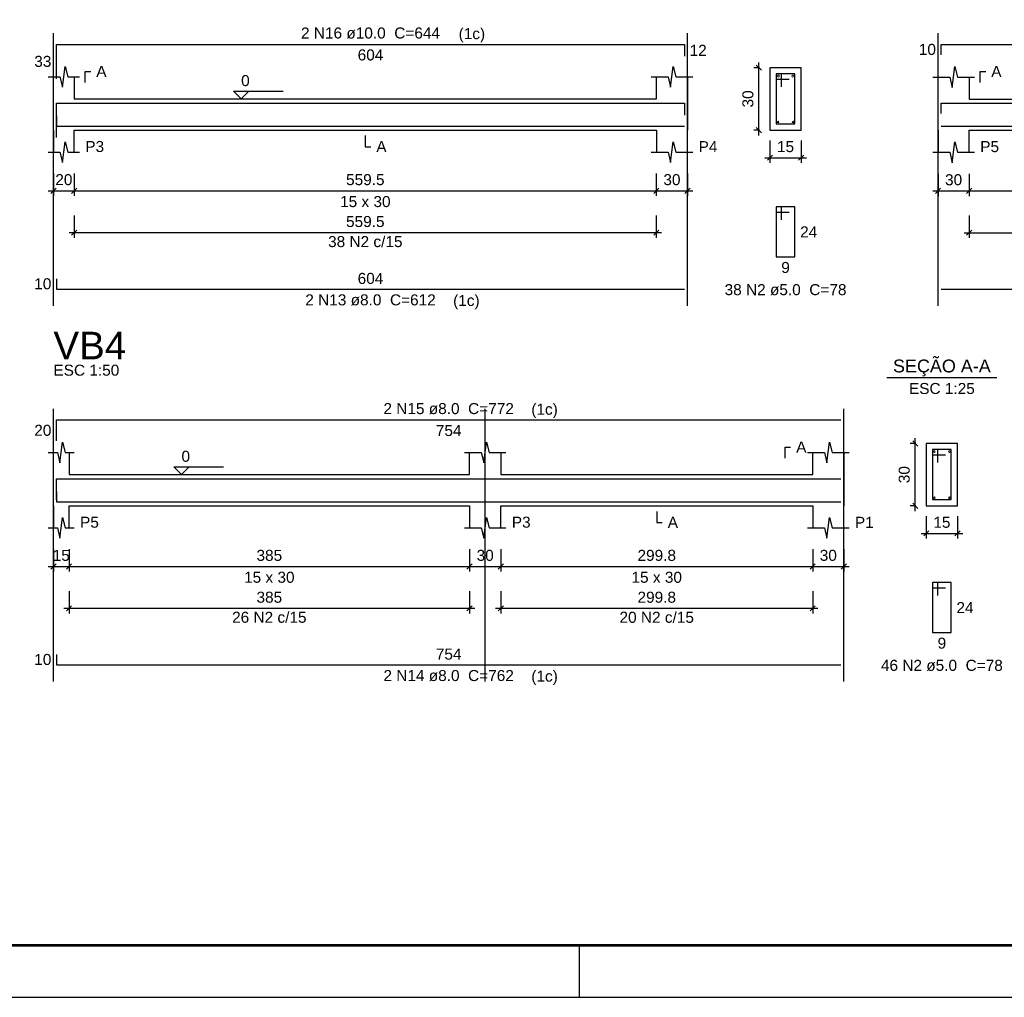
# Model space of a CAD drawing. Extents: x 1874 to 2462, y -2142 to -2023.
# Tile 21 of 74: x 2052 to 2071, y -2142 to -2123. Entities that reach past the tile are written whole.
import ezdxf

# ---------------------------------------------------------------- set-up
doc = ezdxf.new("R2010")
doc.units = 0
doc.header["$LTSCALE"] = 0.1
doc.header["$MEASUREMENT"] = 0
doc.header["$PDMODE"] = 3
doc.header["$PDSIZE"] = 0.1
doc.layers.get('0').update_dxf_attribs({"linetype": 'CONTINUOUS', "lineweight": 25})
doc.layers.get('DEFPOINTS').update_dxf_attribs({"linetype": 'CONTINUOUS', "lineweight": 25})
for name, color, linetype, lineweight in [('Descrição da armadura', 7, 'CONTINUOUS', 5), ('DT-Barras na forma', 20, 'CONTINUOUS', 30), ('DT-Barras no corte', 20, 'CONTINUOUS', 5), ('DT-Barras rebatidas', 20, 'CONTINUOUS', 30), ('DT-Cotas', 1, 'CONTINUOUS', 9), ('DT-Forma', 130, 'CONTINUOUS', 30), ('DT-Pontilhado', 3, 'CONTINUOUS', 25), ('DT-Textos', 7, 'CONTINUOUS', 25), ('DT-Título', 7, 'CONTINUOUS', 25), ('Textos armaduras', 7, 'CONTINUOUS', 5)]:
    doc.layers.add(name, color=color, linetype=linetype, lineweight=lineweight)
doc.layers.add('XX-CARIMBO', color=9, linetype='CONTINUOUS')
doc.layers.add('XX-FOLHA', color=253, linetype='CONTINUOUS')
doc.styles.add('ARIAL', font='arial.ttf')
doc.dimstyles.new('UM_25.000000', dxfattribs={"dimtxt": 0.18, "dimasz": 0.1, "dimexe": 0.1, "dimexo": 0.2, "dimgap": 0, "dimtad": 1, "dimtih": 1, "dimtoh": 1, "dimdec": 0, "dimlfac": 25, "dimzin": 0, "dimdsep": 46, "dimtxsty": 'Standard', "dimblk": 'CLOSED', "dimblk1": 'CLOSED', "dimblk2": 'CLOSED', "dimcen": 0.09, "dimdle": 0.1, "dimadec": 0, "dimazin": 2, "dimtfac": 1, "dimtdec": 4, "dimtofl": 0, "dimtmove": 0, "dimatfit": 3, "dimldrblk": 'CLOSED', "dimfxl": 1, "dimtolj": 1, "dimarcsym": 0})
doc.dimstyles.new('UM_50.000000', dxfattribs={"dimtxt": 0.18, "dimasz": 0.1, "dimexe": 0.1, "dimexo": 0.2, "dimgap": 0, "dimtad": 1, "dimtih": 1, "dimtoh": 1, "dimdec": 1, "dimlfac": 50, "dimzin": 0, "dimdsep": 46, "dimtxsty": 'Standard', "dimblk": 'CLOSED', "dimblk1": 'CLOSED', "dimblk2": 'CLOSED', "dimcen": 0.09, "dimdle": 0.1, "dimadec": 1, "dimazin": 2, "dimtfac": 1, "dimtdec": 4, "dimtofl": 0, "dimtmove": 0, "dimatfit": 3, "dimldrblk": 'CLOSED', "dimfxl": 1, "dimtolj": 1, "dimarcsym": 0})

# ---------------------------------------------------------------- blocks, each defined once
blk = doc.blocks.new('_OBLIQUE')
at = {"color": 0, "linetype": 'ByBlock', "lineweight": -2}
blk.add_line((-0.5, -0.5), (0.5, 0.5), dxfattribs=at)
blk = doc.blocks.new('*D4485')
at = {"layer": 'DEFPOINTS', "color": 0, "transparency": 16777216}
for p in [(2052.558, -2126.01), (2052.958, -2126.01), (2052.958, -2126.539)]:
    blk.add_point(p, dxfattribs=at)
at = {"layer": 'DT-Cotas', "color": 0, "lineweight": -2, "transparency": 16777216}
for p, q in [((2052.558, -2126.21), (2052.558, -2126.639)), ((2052.958, -2126.21), (2052.958, -2126.639)), ((2052.458, -2126.539), (2053.058, -2126.539))]:
    blk.add_line(p, q, dxfattribs=at)
at = {"layer": 'DT-Cotas', "color": 0, "lineweight": -2, "transparency": 16777216, "xscale": 0.1, "yscale": 0.1, "zscale": 0.1, "rotation": 180}
blk.add_blockref('_OBLIQUE', (2052.558, -2126.539), dxfattribs=at)
at = {"layer": 'DT-Cotas', "color": 0, "lineweight": -2, "transparency": 16777216, "xscale": 0.1, "yscale": 0.1, "zscale": 0.1}
blk.add_blockref('_OBLIQUE', (2052.958, -2126.539), dxfattribs=at)
at = {"layer": 'DT-Cotas', "transparency": 16777216, "insert": (2052.758, -2126.327), "char_height": 0.2118, "attachment_point": 5, "rotation": 0.0057, "style": 'ARIAL'}
blk.add_mtext('\\A1;20', dxfattribs=at)
blk = doc.blocks.new('*D4486')
at = {"layer": 'DEFPOINTS', "color": 0, "transparency": 16777216}
for p in [(2052.958, -2126.01), (2064.148, -2126.01), (2064.148, -2126.539)]:
    blk.add_point(p, dxfattribs=at)
at = {"layer": 'DT-Cotas', "color": 0, "lineweight": -2, "transparency": 16777216}
for p, q in [((2052.958, -2126.21), (2052.958, -2126.639)), ((2064.148, -2126.21), (2064.148, -2126.639)), ((2052.858, -2126.539), (2064.248, -2126.539))]:
    blk.add_line(p, q, dxfattribs=at)
at = {"layer": 'DT-Cotas', "color": 0, "lineweight": -2, "transparency": 16777216, "xscale": 0.1, "yscale": 0.1, "zscale": 0.1, "rotation": 180}
blk.add_blockref('_OBLIQUE', (2052.958, -2126.539), dxfattribs=at)
at = {"layer": 'DT-Cotas', "color": 0, "lineweight": -2, "transparency": 16777216, "xscale": 0.1, "yscale": 0.1, "zscale": 0.1}
blk.add_blockref('_OBLIQUE', (2064.148, -2126.539), dxfattribs=at)
at = {"layer": 'DT-Cotas', "transparency": 16777216, "insert": (2058.553, -2126.327), "char_height": 0.2118, "attachment_point": 5, "style": 'ARIAL'}
blk.add_mtext('\\A1;559.5', dxfattribs=at)
blk = doc.blocks.new('*D4487')
at = {"layer": 'DEFPOINTS', "color": 0, "transparency": 16777216}
for p in [(2064.148, -2126.01), (2064.748, -2126.01), (2064.748, -2126.539)]:
    blk.add_point(p, dxfattribs=at)
at = {"layer": 'DT-Cotas', "color": 0, "lineweight": -2, "transparency": 16777216}
for p, q in [((2064.148, -2126.21), (2064.148, -2126.639)), ((2064.748, -2126.21), (2064.748, -2126.639)), ((2064.048, -2126.539), (2064.848, -2126.539))]:
    blk.add_line(p, q, dxfattribs=at)
at = {"layer": 'DT-Cotas', "color": 0, "lineweight": -2, "transparency": 16777216, "xscale": 0.1, "yscale": 0.1, "zscale": 0.1, "rotation": 180}
blk.add_blockref('_OBLIQUE', (2064.148, -2126.539), dxfattribs=at)
at = {"layer": 'DT-Cotas', "color": 0, "lineweight": -2, "transparency": 16777216, "xscale": 0.1, "yscale": 0.1, "zscale": 0.1}
blk.add_blockref('_OBLIQUE', (2064.748, -2126.539), dxfattribs=at)
at = {"layer": 'DT-Cotas', "transparency": 16777216, "insert": (2064.448, -2126.327), "char_height": 0.2118, "attachment_point": 5, "rotation": 0.0057, "style": 'ARIAL'}
blk.add_mtext('\\A1;30', dxfattribs=at)
blk = doc.blocks.new('*D4488')
at = {"layer": 'DEFPOINTS', "color": 0, "transparency": 16777216}
for p in [(2066.12, -2124.174), (2066.332, -2124.174), (2066.332, -2125.374)]:
    blk.add_point(p, dxfattribs=at)
at = {"layer": 'DT-Cotas', "color": 0, "lineweight": -2, "transparency": 16777216}
for p, q in [((2066.132, -2124.174), (2066.02, -2124.174)), ((2066.12, -2125.474), (2066.12, -2124.074)), ((2066.132, -2125.374), (2066.02, -2125.374))]:
    blk.add_line(p, q, dxfattribs=at)
at = {"layer": 'DT-Cotas', "color": 0, "lineweight": -2, "transparency": 16777216, "xscale": 0.1, "yscale": 0.1, "zscale": 0.1}
for p, rotation in [((2066.12, -2124.174), 90), ((2066.12, -2125.374), 270)]:
    blk.add_blockref('_OBLIQUE', p, dxfattribs=dict(at, rotation=rotation))
at = {"layer": 'DT-Cotas', "transparency": 16777216, "insert": (2065.909, -2124.774), "char_height": 0.2118, "attachment_point": 5, "rotation": 90, "style": 'ARIAL'}
blk.add_mtext('\\A1;30', dxfattribs=at)
blk = doc.blocks.new('*D4489')
at = {"layer": 'DEFPOINTS', "color": 0, "transparency": 16777216}
for p in [(2066.332, -2125.374), (2066.932, -2125.374), (2066.932, -2125.904)]:
    blk.add_point(p, dxfattribs=at)
at = {"layer": 'DT-Cotas', "color": 0, "lineweight": -2, "transparency": 16777216}
for p, q in [((2066.332, -2125.574), (2066.332, -2126.004)), ((2066.932, -2125.574), (2066.932, -2126.004)), ((2066.232, -2125.904), (2067.032, -2125.904))]:
    blk.add_line(p, q, dxfattribs=at)
at = {"layer": 'DT-Cotas', "color": 0, "lineweight": -2, "transparency": 16777216, "xscale": 0.1, "yscale": 0.1, "zscale": 0.1, "rotation": 180}
blk.add_blockref('_OBLIQUE', (2066.332, -2125.904), dxfattribs=at)
at = {"layer": 'DT-Cotas', "color": 0, "lineweight": -2, "transparency": 16777216, "xscale": 0.1, "yscale": 0.1, "zscale": 0.1}
blk.add_blockref('_OBLIQUE', (2066.932, -2125.904), dxfattribs=at)
at = {"layer": 'DT-Cotas', "transparency": 16777216, "insert": (2066.632, -2125.692), "char_height": 0.2118, "attachment_point": 5, "rotation": 0.0057, "style": 'ARIAL'}
blk.add_mtext('\\A1;15', dxfattribs=at)
blk = doc.blocks.new('*D4490')
at = {"layer": 'DEFPOINTS', "color": 0, "transparency": 16777216}
for p in [(2052.958, -2126.814), (2064.148, -2126.814), (2064.148, -2127.344)]:
    blk.add_point(p, dxfattribs=at)
at = {"layer": 'DT-Cotas', "color": 0, "lineweight": -2, "transparency": 16777216}
for p, q in [((2052.958, -2127.014), (2052.958, -2127.444)), ((2064.148, -2127.014), (2064.148, -2127.444)), ((2052.858, -2127.344), (2064.248, -2127.344))]:
    blk.add_line(p, q, dxfattribs=at)
at = {"layer": 'DT-Cotas', "color": 0, "lineweight": -2, "transparency": 16777216, "xscale": 0.1, "yscale": 0.1, "zscale": 0.1, "rotation": 180}
blk.add_blockref('_OBLIQUE', (2052.958, -2127.344), dxfattribs=at)
at = {"layer": 'DT-Cotas', "color": 0, "lineweight": -2, "transparency": 16777216, "xscale": 0.1, "yscale": 0.1, "zscale": 0.1}
blk.add_blockref('_OBLIQUE', (2064.148, -2127.344), dxfattribs=at)
at = {"layer": 'DT-Cotas', "transparency": 16777216, "insert": (2058.553, -2127.132), "char_height": 0.2118, "attachment_point": 5, "style": 'ARIAL'}
blk.add_mtext('\\A1;559.5', dxfattribs=at)
blk = doc.blocks.new('*D4491')
at = {"layer": 'DEFPOINTS', "color": 0, "transparency": 16777216}
for p in [(2069.563, -2126.012), (2070.163, -2126.012), (2070.163, -2126.541)]:
    blk.add_point(p, dxfattribs=at)
at = {"layer": 'DT-Cotas', "color": 0, "lineweight": -2, "transparency": 16777216}
for p, q in [((2069.563, -2126.212), (2069.563, -2126.641)), ((2070.163, -2126.212), (2070.163, -2126.641)), ((2069.463, -2126.541), (2070.263, -2126.541))]:
    blk.add_line(p, q, dxfattribs=at)
at = {"layer": 'DT-Cotas', "color": 0, "lineweight": -2, "transparency": 16777216, "xscale": 0.1, "yscale": 0.1, "zscale": 0.1, "rotation": 180}
blk.add_blockref('_OBLIQUE', (2069.563, -2126.541), dxfattribs=at)
at = {"layer": 'DT-Cotas', "color": 0, "lineweight": -2, "transparency": 16777216, "xscale": 0.1, "yscale": 0.1, "zscale": 0.1}
blk.add_blockref('_OBLIQUE', (2070.163, -2126.541), dxfattribs=at)
at = {"layer": 'DT-Cotas', "transparency": 16777216, "insert": (2069.863, -2126.329), "char_height": 0.2118, "attachment_point": 5, "rotation": 0.0057, "style": 'ARIAL'}
blk.add_mtext('\\A1;30', dxfattribs=at)
blk = doc.blocks.new('*D4492')
at = {"layer": 'DEFPOINTS', "color": 0, "transparency": 16777216}
for p in [(2070.163, -2126.012), (2081.153, -2126.012), (2081.153, -2126.541)]:
    blk.add_point(p, dxfattribs=at)
at = {"layer": 'DT-Cotas', "color": 0, "lineweight": -2, "transparency": 16777216}
for p, q in [((2070.163, -2126.212), (2070.163, -2126.641)), ((2081.153, -2126.212), (2081.153, -2126.641)), ((2070.063, -2126.541), (2081.253, -2126.541))]:
    blk.add_line(p, q, dxfattribs=at)
at = {"layer": 'DT-Cotas', "color": 0, "lineweight": -2, "transparency": 16777216, "xscale": 0.1, "yscale": 0.1, "zscale": 0.1, "rotation": 180}
blk.add_blockref('_OBLIQUE', (2070.163, -2126.541), dxfattribs=at)
at = {"layer": 'DT-Cotas', "color": 0, "lineweight": -2, "transparency": 16777216, "xscale": 0.1, "yscale": 0.1, "zscale": 0.1}
blk.add_blockref('_OBLIQUE', (2081.153, -2126.541), dxfattribs=at)
at = {"layer": 'DT-Cotas', "transparency": 16777216, "insert": (2075.658, -2126.329), "char_height": 0.2118, "attachment_point": 5, "style": 'ARIAL'}
blk.add_mtext('\\A1;549.5', dxfattribs=at)
blk = doc.blocks.new('*D4496')
at = {"layer": 'DEFPOINTS', "color": 0, "transparency": 16777216}
for p in [(2070.163, -2126.816), (2081.153, -2126.816), (2081.153, -2127.346)]:
    blk.add_point(p, dxfattribs=at)
at = {"layer": 'DT-Cotas', "color": 0, "lineweight": -2, "transparency": 16777216}
for p, q in [((2070.163, -2127.016), (2070.163, -2127.446)), ((2081.153, -2127.016), (2081.153, -2127.446)), ((2070.063, -2127.346), (2081.253, -2127.346))]:
    blk.add_line(p, q, dxfattribs=at)
at = {"layer": 'DT-Cotas', "color": 0, "lineweight": -2, "transparency": 16777216, "xscale": 0.1, "yscale": 0.1, "zscale": 0.1, "rotation": 180}
blk.add_blockref('_OBLIQUE', (2070.163, -2127.346), dxfattribs=at)
at = {"layer": 'DT-Cotas', "color": 0, "lineweight": -2, "transparency": 16777216, "xscale": 0.1, "yscale": 0.1, "zscale": 0.1}
blk.add_blockref('_OBLIQUE', (2081.153, -2127.346), dxfattribs=at)
at = {"layer": 'DT-Cotas', "transparency": 16777216, "insert": (2075.658, -2127.134), "char_height": 0.2118, "attachment_point": 5, "style": 'ARIAL'}
blk.add_mtext('\\A1;549.5', dxfattribs=at)
blk = doc.blocks.new('*D4497')
at = {"layer": 'DEFPOINTS', "color": 0, "transparency": 16777216}
for p in [(2052.558, -2133.232), (2052.858, -2133.232), (2052.858, -2133.761)]:
    blk.add_point(p, dxfattribs=at)
at = {"layer": 'DT-Cotas', "color": 0, "lineweight": -2, "transparency": 16777216}
for p, q in [((2052.558, -2133.432), (2052.558, -2133.861)), ((2052.858, -2133.432), (2052.858, -2133.861)), ((2052.458, -2133.761), (2052.958, -2133.761))]:
    blk.add_line(p, q, dxfattribs=at)
at = {"layer": 'DT-Cotas', "color": 0, "lineweight": -2, "transparency": 16777216, "xscale": 0.1, "yscale": 0.1, "zscale": 0.1, "rotation": 180}
blk.add_blockref('_OBLIQUE', (2052.558, -2133.761), dxfattribs=at)
at = {"layer": 'DT-Cotas', "color": 0, "lineweight": -2, "transparency": 16777216, "xscale": 0.1, "yscale": 0.1, "zscale": 0.1}
blk.add_blockref('_OBLIQUE', (2052.858, -2133.761), dxfattribs=at)
at = {"layer": 'DT-Cotas', "transparency": 16777216, "insert": (2052.708, -2133.55), "char_height": 0.2118, "attachment_point": 5, "rotation": 0.0057, "style": 'ARIAL'}
blk.add_mtext('\\A1;15', dxfattribs=at)
blk = doc.blocks.new('*D4498')
at = {"layer": 'DEFPOINTS', "color": 0, "transparency": 16777216}
for p in [(2052.858, -2133.232), (2060.558, -2133.232), (2060.558, -2133.761)]:
    blk.add_point(p, dxfattribs=at)
at = {"layer": 'DT-Cotas', "color": 0, "lineweight": -2, "transparency": 16777216}
for p, q in [((2052.858, -2133.432), (2052.858, -2133.861)), ((2060.558, -2133.432), (2060.558, -2133.861)), ((2052.758, -2133.761), (2060.658, -2133.761))]:
    blk.add_line(p, q, dxfattribs=at)
at = {"layer": 'DT-Cotas', "color": 0, "lineweight": -2, "transparency": 16777216, "xscale": 0.1, "yscale": 0.1, "zscale": 0.1, "rotation": 180}
blk.add_blockref('_OBLIQUE', (2052.858, -2133.761), dxfattribs=at)
at = {"layer": 'DT-Cotas', "color": 0, "lineweight": -2, "transparency": 16777216, "xscale": 0.1, "yscale": 0.1, "zscale": 0.1}
blk.add_blockref('_OBLIQUE', (2060.558, -2133.761), dxfattribs=at)
at = {"layer": 'DT-Cotas', "transparency": 16777216, "insert": (2056.708, -2133.55), "char_height": 0.2118, "attachment_point": 5, "style": 'ARIAL'}
blk.add_mtext('\\A1;385', dxfattribs=at)
blk = doc.blocks.new('*D4499')
at = {"layer": 'DEFPOINTS', "color": 0, "transparency": 16777216}
for p in [(2060.558, -2133.232), (2061.158, -2133.232), (2061.158, -2133.761)]:
    blk.add_point(p, dxfattribs=at)
at = {"layer": 'DT-Cotas', "color": 0, "lineweight": -2, "transparency": 16777216}
for p, q in [((2060.558, -2133.432), (2060.558, -2133.861)), ((2061.158, -2133.432), (2061.158, -2133.861)), ((2060.458, -2133.761), (2061.258, -2133.761))]:
    blk.add_line(p, q, dxfattribs=at)
at = {"layer": 'DT-Cotas', "color": 0, "lineweight": -2, "transparency": 16777216, "xscale": 0.1, "yscale": 0.1, "zscale": 0.1, "rotation": 180}
blk.add_blockref('_OBLIQUE', (2060.558, -2133.761), dxfattribs=at)
at = {"layer": 'DT-Cotas', "color": 0, "lineweight": -2, "transparency": 16777216, "xscale": 0.1, "yscale": 0.1, "zscale": 0.1}
blk.add_blockref('_OBLIQUE', (2061.158, -2133.761), dxfattribs=at)
at = {"layer": 'DT-Cotas', "transparency": 16777216, "insert": (2060.858, -2133.55), "char_height": 0.2118, "attachment_point": 5, "rotation": 0.0057, "style": 'ARIAL'}
blk.add_mtext('\\A1;30', dxfattribs=at)
blk = doc.blocks.new('*D4500')
at = {"layer": 'DEFPOINTS', "color": 0, "transparency": 16777216}
for p in [(2061.158, -2133.232), (2067.154, -2133.232), (2067.154, -2133.761)]:
    blk.add_point(p, dxfattribs=at)
at = {"layer": 'DT-Cotas', "color": 0, "lineweight": -2, "transparency": 16777216}
for p, q in [((2061.158, -2133.432), (2061.158, -2133.861)), ((2067.154, -2133.432), (2067.154, -2133.861)), ((2061.058, -2133.761), (2067.254, -2133.761))]:
    blk.add_line(p, q, dxfattribs=at)
at = {"layer": 'DT-Cotas', "color": 0, "lineweight": -2, "transparency": 16777216, "xscale": 0.1, "yscale": 0.1, "zscale": 0.1, "rotation": 180}
blk.add_blockref('_OBLIQUE', (2061.158, -2133.761), dxfattribs=at)
at = {"layer": 'DT-Cotas', "color": 0, "lineweight": -2, "transparency": 16777216, "xscale": 0.1, "yscale": 0.1, "zscale": 0.1}
blk.add_blockref('_OBLIQUE', (2067.154, -2133.761), dxfattribs=at)
at = {"layer": 'DT-Cotas', "transparency": 16777216, "insert": (2064.156, -2133.55), "char_height": 0.2118, "attachment_point": 5, "style": 'ARIAL'}
blk.add_mtext('\\A1;299.8', dxfattribs=at)
blk = doc.blocks.new('*D4501')
at = {"layer": 'DEFPOINTS', "color": 0, "transparency": 16777216}
for p in [(2067.154, -2133.232), (2067.754, -2133.232), (2067.754, -2133.761)]:
    blk.add_point(p, dxfattribs=at)
at = {"layer": 'DT-Cotas', "color": 0, "lineweight": -2, "transparency": 16777216}
for p, q in [((2067.154, -2133.432), (2067.154, -2133.861)), ((2067.754, -2133.432), (2067.754, -2133.861)), ((2067.054, -2133.761), (2067.854, -2133.761))]:
    blk.add_line(p, q, dxfattribs=at)
at = {"layer": 'DT-Cotas', "color": 0, "lineweight": -2, "transparency": 16777216, "xscale": 0.1, "yscale": 0.1, "zscale": 0.1, "rotation": 180}
blk.add_blockref('_OBLIQUE', (2067.154, -2133.761), dxfattribs=at)
at = {"layer": 'DT-Cotas', "color": 0, "lineweight": -2, "transparency": 16777216, "xscale": 0.1, "yscale": 0.1, "zscale": 0.1}
blk.add_blockref('_OBLIQUE', (2067.754, -2133.761), dxfattribs=at)
at = {"layer": 'DT-Cotas', "transparency": 16777216, "insert": (2067.454, -2133.55), "char_height": 0.2118, "attachment_point": 5, "rotation": 0.0057, "style": 'ARIAL'}
blk.add_mtext('\\A1;30', dxfattribs=at)
blk = doc.blocks.new('*D4502')
at = {"layer": 'DEFPOINTS', "color": 0, "transparency": 16777216}
for p in [(2069.126, -2131.397), (2069.338, -2131.397), (2069.338, -2132.597)]:
    blk.add_point(p, dxfattribs=at)
at = {"layer": 'DT-Cotas', "color": 0, "lineweight": -2, "transparency": 16777216}
for p, q in [((2069.126, -2132.697), (2069.126, -2131.297)), ((2069.138, -2131.397), (2069.026, -2131.397)), ((2069.138, -2132.597), (2069.026, -2132.597))]:
    blk.add_line(p, q, dxfattribs=at)
at = {"layer": 'DT-Cotas', "color": 0, "lineweight": -2, "transparency": 16777216, "xscale": 0.1, "yscale": 0.1, "zscale": 0.1}
for p, rotation in [((2069.126, -2131.397), 90), ((2069.126, -2132.597), 270)]:
    blk.add_blockref('_OBLIQUE', p, dxfattribs=dict(at, rotation=rotation))
at = {"layer": 'DT-Cotas', "transparency": 16777216, "insert": (2068.914, -2131.997), "char_height": 0.2118, "attachment_point": 5, "rotation": 90, "style": 'ARIAL'}
blk.add_mtext('\\A1;30', dxfattribs=at)
blk = doc.blocks.new('*D4503')
at = {"layer": 'DEFPOINTS', "color": 0, "transparency": 16777216}
for p in [(2069.338, -2132.597), (2069.938, -2132.597), (2069.938, -2133.126)]:
    blk.add_point(p, dxfattribs=at)
at = {"layer": 'DT-Cotas', "color": 0, "lineweight": -2, "transparency": 16777216}
for p, q in [((2069.338, -2132.797), (2069.338, -2133.226)), ((2069.938, -2132.797), (2069.938, -2133.226)), ((2069.238, -2133.126), (2070.038, -2133.126))]:
    blk.add_line(p, q, dxfattribs=at)
at = {"layer": 'DT-Cotas', "color": 0, "lineweight": -2, "transparency": 16777216, "xscale": 0.1, "yscale": 0.1, "zscale": 0.1, "rotation": 180}
blk.add_blockref('_OBLIQUE', (2069.338, -2133.126), dxfattribs=at)
at = {"layer": 'DT-Cotas', "color": 0, "lineweight": -2, "transparency": 16777216, "xscale": 0.1, "yscale": 0.1, "zscale": 0.1}
blk.add_blockref('_OBLIQUE', (2069.938, -2133.126), dxfattribs=at)
at = {"layer": 'DT-Cotas', "transparency": 16777216, "insert": (2069.638, -2132.914), "char_height": 0.2118, "attachment_point": 5, "rotation": 0.0057, "style": 'ARIAL'}
blk.add_mtext('\\A1;15', dxfattribs=at)
blk = doc.blocks.new('*D4504')
at = {"layer": 'DEFPOINTS', "color": 0, "transparency": 16777216}
for p in [(2052.858, -2134.037), (2060.558, -2134.037), (2060.558, -2134.566)]:
    blk.add_point(p, dxfattribs=at)
at = {"layer": 'DT-Cotas', "color": 0, "lineweight": -2, "transparency": 16777216}
for p, q in [((2052.858, -2134.237), (2052.858, -2134.666)), ((2060.558, -2134.237), (2060.558, -2134.666)), ((2052.758, -2134.566), (2060.658, -2134.566))]:
    blk.add_line(p, q, dxfattribs=at)
at = {"layer": 'DT-Cotas', "color": 0, "lineweight": -2, "transparency": 16777216, "xscale": 0.1, "yscale": 0.1, "zscale": 0.1, "rotation": 180}
blk.add_blockref('_OBLIQUE', (2052.858, -2134.566), dxfattribs=at)
at = {"layer": 'DT-Cotas', "color": 0, "lineweight": -2, "transparency": 16777216, "xscale": 0.1, "yscale": 0.1, "zscale": 0.1}
blk.add_blockref('_OBLIQUE', (2060.558, -2134.566), dxfattribs=at)
at = {"layer": 'DT-Cotas', "transparency": 16777216, "insert": (2056.708, -2134.355), "char_height": 0.2118, "attachment_point": 5, "style": 'ARIAL'}
blk.add_mtext('\\A1;385', dxfattribs=at)
blk = doc.blocks.new('*D4453')
at = {"layer": 'DEFPOINTS', "color": 0, "transparency": 16777216}
for p in [(2061.158, -2134.037), (2067.154, -2134.037), (2067.154, -2134.566)]:
    blk.add_point(p, dxfattribs=at)
at = {"layer": 'DT-Cotas', "color": 0, "lineweight": -2, "transparency": 16777216}
for p, q in [((2061.158, -2134.237), (2061.158, -2134.666)), ((2067.154, -2134.237), (2067.154, -2134.666)), ((2061.058, -2134.566), (2067.254, -2134.566))]:
    blk.add_line(p, q, dxfattribs=at)
at = {"layer": 'DT-Cotas', "color": 0, "lineweight": -2, "transparency": 16777216, "xscale": 0.1, "yscale": 0.1, "zscale": 0.1, "rotation": 180}
blk.add_blockref('_OBLIQUE', (2061.158, -2134.566), dxfattribs=at)
at = {"layer": 'DT-Cotas', "color": 0, "lineweight": -2, "transparency": 16777216, "xscale": 0.1, "yscale": 0.1, "zscale": 0.1}
blk.add_blockref('_OBLIQUE', (2067.154, -2134.566), dxfattribs=at)
at = {"layer": 'DT-Cotas', "transparency": 16777216, "insert": (2064.156, -2134.355), "char_height": 0.2118, "attachment_point": 5, "style": 'ARIAL'}
blk.add_mtext('\\A1;299.8', dxfattribs=at)
blk = doc.blocks.new('Aprovacao A-1_SC')
at = {"layer": 'XX-CARIMBO', "ltscale": 0.5}
blk.add_line((0, 0), (840, 0), dxfattribs=at)
at = {"layer": 'XX-FOLHA', "ltscale": 0.5}
blk.add_line((210, 10), (210, 0), dxfattribs=at)
blk.add_line((210, 10), (210, 0), dxfattribs=at)
at = {"layer": 'XX-FOLHA', "ltscale": 0.5, "const_width": 0.5}
blk.add_lwpolyline([(25, 584), (25, 10), (830, 10), (830, 584), (25, 584)], dxfattribs=at)

msp = doc.modelspace()

# ---------------------------------------------------------------- linework, layer by layer
at = {"layer": 'DT-Barras na forma'}
for p, q in [((2066.5522, -2124.2943), (2066.4522, -2124.2943)), ((2066.4522, -2124.2943), (2066.4522, -2125.2543)), ((2066.8122, -2124.2943), (2066.4522, -2124.2943)), ((2066.4522, -2124.2943), (2066.4522, -2124.3943)), ((2066.5522, -2124.5443), (2066.5522, -2124.2943)), ((2066.8122, -2125.2543), (2066.8122, -2124.2943)), ((2066.4522, -2124.3943), (2066.7022, -2124.3943)), ((2066.4522, -2125.2543), (2066.8122, -2125.2543)), ((2069.5576, -2131.5166), (2069.4576, -2131.5166)), ((2069.4576, -2131.5166), (2069.4576, -2132.4766)), ((2069.8176, -2131.5166), (2069.4576, -2131.5166)), ((2069.4576, -2131.5166), (2069.4576, -2131.6166)), ((2069.5576, -2131.7666), (2069.5576, -2131.5166)), ((2069.8176, -2132.4766), (2069.8176, -2131.5166)), ((2069.4576, -2131.6166), (2069.7076, -2131.6166)), ((2069.4576, -2132.4766), (2069.8176, -2132.4766))]:
    msp.add_line(p, q, dxfattribs=at)
for points in [[(2052.6179, -2125.5147), (2052.6179, -2124.8543), (2064.6883, -2124.8543), (2064.6883, -2125.0843)], [(2069.6231, -2125.0543), (2069.6231, -2124.8543), (2081.6935, -2124.8543)], [(2052.6179, -2125.0963), (2052.6179, -2125.2963), (2064.6883, -2125.2963)], [(2069.6231, -2125.2983), (2081.6935, -2125.2983)], [(2052.6179, -2132.4793), (2052.6179, -2132.0746), (2067.6937, -2132.0746)], [(2052.6179, -2132.3186), (2052.6179, -2132.5186), (2067.6937, -2132.5186)]]:
    msp.add_lwpolyline(points, dxfattribs=at)
at = {"layer": 'DT-Barras no corte'}
for centre, radius in [((2066.4922, -2124.3343), 0.02), ((2066.7722, -2124.3343), 0.02), ((2066.4882, -2125.2183), 0.016), ((2066.7762, -2125.2183), 0.016), ((2069.4936, -2131.5526), 0.016), ((2069.7816, -2131.5526), 0.016), ((2069.4936, -2132.4406), 0.016), ((2069.7816, -2132.4406), 0.016)]:
    msp.add_circle(centre, radius, dxfattribs=at)
at = {"layer": 'DT-Barras rebatidas'}
for p, q in [((2052.6179, -2124.3851), (2052.6179, -2123.7247)), ((2052.6179, -2123.7247), (2064.6883, -2123.7247)), ((2064.6883, -2123.7247), (2064.6883, -2123.9547)), ((2069.6231, -2123.9247), (2069.6231, -2123.7247)), ((2069.6231, -2123.7247), (2081.6935, -2123.7247)), ((2066.5522, -2126.851), (2066.4522, -2126.851)), ((2066.4522, -2126.851), (2066.4522, -2127.811)), ((2066.8122, -2126.851), (2066.4522, -2126.851)), ((2066.4522, -2126.851), (2066.4522, -2126.951)), ((2066.4522, -2126.951), (2066.7022, -2126.951)), ((2066.5522, -2127.101), (2066.5522, -2126.851)), ((2066.8122, -2127.811), (2066.8122, -2126.851)), ((2066.4522, -2127.811), (2066.8122, -2127.811)), ((2052.6179, -2128.2309), (2052.6179, -2128.4309)), ((2052.6179, -2128.4309), (2064.6883, -2128.4309)), ((2069.6231, -2128.4329), (2081.6935, -2128.4329)), ((2052.6179, -2131.3497), (2052.6179, -2130.945)), ((2052.6179, -2130.945), (2067.6937, -2130.945)), ((2069.5576, -2134.0733), (2069.4576, -2134.0733)), ((2069.4576, -2134.0733), (2069.4576, -2135.0333)), ((2069.8176, -2134.0733), (2069.4576, -2134.0733)), ((2069.4576, -2134.0733), (2069.4576, -2134.1733)), ((2069.4576, -2134.1733), (2069.7076, -2134.1733)), ((2069.5576, -2134.3233), (2069.5576, -2134.0733)), ((2069.8176, -2135.0333), (2069.8176, -2134.0733)), ((2069.4576, -2135.0333), (2069.8176, -2135.0333)), ((2052.6179, -2135.4532), (2052.6179, -2135.6532)), ((2052.6179, -2135.6532), (2067.6937, -2135.6532))]:
    msp.add_line(p, q, dxfattribs=at)
at = {"layer": 'DT-Forma'}
for p, q in [((2052.7329, -2124.5507), (2052.7829, -2124.1507)), ((2052.7829, -2124.1507), (2052.8329, -2124.3507)), ((2064.4233, -2124.5507), (2064.4733, -2124.1507)), ((2064.4733, -2124.1507), (2064.5233, -2124.3507)), ((2066.9322, -2124.1743), (2066.3322, -2124.1743)), ((2066.3322, -2124.1743), (2066.3322, -2125.3743)), ((2066.9322, -2125.3743), (2066.9322, -2124.1743)), ((2069.8381, -2124.5527), (2069.8881, -2124.1527)), ((2069.8881, -2124.1527), (2069.9381, -2124.3527)), ((2052.4579, -2124.3507), (2052.6829, -2124.3507)), ((2052.5579, -2124.7743), (2052.5579, -2124.3507)), ((2052.6829, -2124.3507), (2052.7329, -2124.5507)), ((2052.8329, -2124.3507), (2053.0579, -2124.3507)), ((2052.9579, -2124.3507), (2052.9579, -2124.7743)), ((2064.0483, -2124.3507), (2064.3733, -2124.3507)), ((2064.1483, -2124.7743), (2064.1483, -2124.3507)), ((2064.3733, -2124.3507), (2064.4233, -2124.5507)), ((2064.5233, -2124.3507), (2064.8483, -2124.3507)), ((2064.7483, -2124.3507), (2064.7483, -2124.7743)), ((2069.4631, -2124.3527), (2069.7881, -2124.3527)), ((2069.5631, -2124.7763), (2069.5631, -2124.3527)), ((2069.7881, -2124.3527), (2069.8381, -2124.5527)), ((2069.9381, -2124.3527), (2070.2631, -2124.3527)), ((2070.1631, -2124.3527), (2070.1631, -2124.7763)), ((2052.9579, -2124.7743), (2064.1483, -2124.7743)), ((2070.1631, -2124.7763), (2081.1535, -2124.7763)), ((2052.5579, -2125.3743), (2052.5579, -2125.7979)), ((2052.9579, -2125.7979), (2052.9579, -2125.3743)), ((2052.9579, -2125.3743), (2064.1483, -2125.3743)), ((2064.1483, -2125.3743), (2064.1483, -2125.7979)), ((2064.7483, -2125.7979), (2064.7483, -2125.3743)), ((2066.3322, -2125.3743), (2066.9322, -2125.3743)), ((2069.5631, -2125.3763), (2069.5631, -2125.7999)), ((2070.1631, -2125.7999), (2070.1631, -2125.3763)), ((2070.1631, -2125.3763), (2081.1535, -2125.3763)), ((2052.7329, -2125.9979), (2052.7829, -2125.5979)), ((2052.7829, -2125.5979), (2052.8329, -2125.7979)), ((2064.4233, -2125.9979), (2064.4733, -2125.5979)), ((2064.4733, -2125.5979), (2064.5233, -2125.7979)), ((2069.8381, -2125.9999), (2069.8881, -2125.5999)), ((2069.8881, -2125.5999), (2069.9381, -2125.7999)), ((2052.4579, -2125.7979), (2052.6829, -2125.7979)), ((2052.6829, -2125.7979), (2052.7329, -2125.9979)), ((2052.8329, -2125.7979), (2053.0579, -2125.7979)), ((2064.0483, -2125.7979), (2064.3733, -2125.7979)), ((2064.3733, -2125.7979), (2064.4233, -2125.9979)), ((2064.5233, -2125.7979), (2064.8483, -2125.7979)), ((2069.4631, -2125.7999), (2069.7881, -2125.7999)), ((2069.7881, -2125.7999), (2069.8381, -2125.9999)), ((2069.9381, -2125.7999), (2070.2631, -2125.7999)), ((2052.6829, -2131.773), (2052.7329, -2131.373)), ((2052.7329, -2131.373), (2052.7829, -2131.573)), ((2060.8329, -2131.773), (2060.8829, -2131.373)), ((2060.8829, -2131.373), (2060.9329, -2131.573)), ((2067.4287, -2131.773), (2067.4787, -2131.373)), ((2067.4787, -2131.373), (2067.5287, -2131.573)), ((2052.4579, -2131.573), (2052.6329, -2131.573)), ((2052.5579, -2131.9966), (2052.5579, -2131.573)), ((2052.6329, -2131.573), (2052.6829, -2131.773)), ((2052.7829, -2131.573), (2052.9579, -2131.573)), ((2052.8579, -2131.573), (2052.8579, -2131.9966)), ((2060.4579, -2131.573), (2060.7829, -2131.573)), ((2060.5579, -2131.9966), (2060.5579, -2131.573)), ((2060.7829, -2131.573), (2060.8329, -2131.773)), ((2060.9329, -2131.573), (2061.2579, -2131.573)), ((2061.1579, -2131.573), (2061.1579, -2131.9966)), ((2067.0537, -2131.573), (2067.3787, -2131.573)), ((2067.1537, -2131.9966), (2067.1537, -2131.573)), ((2067.3787, -2131.573), (2067.4287, -2131.773)), ((2067.5287, -2131.573), (2067.8537, -2131.573)), ((2067.7537, -2131.573), (2067.7537, -2131.9966)), ((2069.9376, -2131.3966), (2069.3376, -2131.3966)), ((2069.3376, -2131.3966), (2069.3376, -2132.5966)), ((2069.9376, -2132.5966), (2069.9376, -2131.3966)), ((2052.8579, -2131.9966), (2060.5579, -2131.9966)), ((2061.1579, -2131.9966), (2067.1537, -2131.9966)), ((2052.5579, -2132.5966), (2052.5579, -2133.0202)), ((2052.8579, -2133.0202), (2052.8579, -2132.5966)), ((2052.8579, -2132.5966), (2060.5579, -2132.5966)), ((2060.5579, -2132.5966), (2060.5579, -2133.0202)), ((2061.1579, -2133.0202), (2061.1579, -2132.5966)), ((2061.1579, -2132.5966), (2067.1537, -2132.5966)), ((2067.1537, -2132.5966), (2067.1537, -2133.0202)), ((2067.7537, -2133.0202), (2067.7537, -2132.5966)), ((2069.3376, -2132.5966), (2069.9376, -2132.5966)), ((2052.6829, -2133.2202), (2052.7329, -2132.8202)), ((2052.7329, -2132.8202), (2052.7829, -2133.0202)), ((2060.8329, -2133.2202), (2060.8829, -2132.8202)), ((2060.8829, -2132.8202), (2060.9329, -2133.0202)), ((2067.4287, -2133.2202), (2067.4787, -2132.8202)), ((2067.4787, -2132.8202), (2067.5287, -2133.0202)), ((2052.4579, -2133.0202), (2052.6329, -2133.0202)), ((2052.6329, -2133.0202), (2052.6829, -2133.2202)), ((2052.7829, -2133.0202), (2052.9579, -2133.0202)), ((2060.4579, -2133.0202), (2060.7829, -2133.0202)), ((2060.7829, -2133.0202), (2060.8329, -2133.2202)), ((2060.9329, -2133.0202), (2061.2579, -2133.0202)), ((2067.0537, -2133.0202), (2067.3787, -2133.0202)), ((2067.3787, -2133.0202), (2067.4287, -2133.2202)), ((2067.5287, -2133.0202), (2067.8537, -2133.0202))]:
    msp.add_line(p, q, dxfattribs=at)
at = {"layer": 'DT-Forma', "linetype": 'Continuous'}
for p, q in [((2052.5579, -2125.3743), (2052.5579, -2124.7743)), ((2064.7483, -2124.7743), (2064.7483, -2125.3743)), ((2069.5631, -2125.3763), (2069.5631, -2124.7763)), ((2052.5579, -2132.5966), (2052.5579, -2131.9966)), ((2067.7537, -2131.9966), (2067.7537, -2132.5966))]:
    msp.add_line(p, q, dxfattribs=at)
at = {"layer": 'DT-Pontilhado', "ltscale": 0.05}
for p, q in [((2052.5579, -2128.7486), (2052.5579, -2123.5129)), ((2064.7483, -2128.7486), (2064.7483, -2123.5129)), ((2069.5631, -2128.7506), (2069.5631, -2123.5129)), ((2052.5579, -2135.9709), (2052.5579, -2130.7332)), ((2060.8579, -2135.9709), (2060.8579, -2130.7332)), ((2067.7537, -2135.9709), (2067.7537, -2130.7332))]:
    msp.add_line(p, q, dxfattribs=at)
at = {"layer": 'DT-Textos'}
msp.add_line((2068.5786, -2130.1317), (2070.6966, -2130.1317), dxfattribs=at)
for points in [[(2053.1697, -2124.4566), (2053.1697, -2124.2448), (2053.2756, -2124.2448)], [(2070.3749, -2124.4586), (2070.3749, -2124.2468), (2070.4808, -2124.2468)], [(2056.315, -2124.626), (2056.1668, -2124.7743), (2056.0185, -2124.626), (2056.9716, -2124.626)], [(2058.5531, -2125.4802), (2058.5531, -2125.692), (2058.659, -2125.692)], [(2066.6242, -2131.6789), (2066.6242, -2131.4671), (2066.7301, -2131.4671)], [(2055.1679, -2131.8483), (2055.0197, -2131.9966), (2054.8714, -2131.8483), (2055.8245, -2131.8483)], [(2064.1558, -2132.7025), (2064.1558, -2132.9143), (2064.2617, -2132.9143)]]:
    msp.add_lwpolyline(points, dxfattribs=at)

# ---------------------------------------------------------------- block references
at = {"xscale": 0.1, "yscale": 0.1, "zscale": 0.1}
msp.add_blockref('Aprovacao A-1_SC', (2041.665, -2142.045), dxfattribs=at)

# ---------------------------------------------------------------- texts
at = {"layer": 'Descrição da armadura', "char_height": 0.2118, "attachment_point": 8, "line_spacing_factor": 0.9, "style": 'ARIAL'}
for s, insert, width in [('2 N16 ø10.0  C=644', (2058.6535, -2123.6184), 4.57488), ('38 N2 c/15', (2058.5531, -2127.6257), 2.5416), ('38 N2 ø5.0  C=78', (2066.6325, -2128.5524), 4.06656), ('2 N13 ø8.0  C=612', (2058.6535, -2128.7484), 4.32072), ('2 N15 ø8.0  C=772', (2060.1555, -2130.8387), 4.32072), ('26 N2 c/15', (2056.7079, -2134.848), 2.5416), ('20 N2 c/15', (2064.1558, -2134.848), 2.5416), ('46 N2 ø5.0  C=78', (2069.6375, -2135.7747), 4.06656), ('2 N14 ø8.0  C=762', (2060.1555, -2135.9707), 4.32072)]:
    msp.add_mtext(s, dxfattribs=dict(at, insert=insert, width=width))
at = {"layer": 'DT-Textos', "line_spacing_factor": 0.798, "style": 'ARIAL'}
for s, insert, char_height, width, attachment_point in [('(1c)', (2060.3475, -2123.6883), 0.2118, 1.01664, 7), ('A', (2053.3815, -2124.3504), 0.2118, 0.25416, 7), ('A', (2070.5867, -2124.3524), 0.2118, 0.25416, 7), ('0', (2056.1665, -2124.5304), 0.2118, 0.25416, 7), ('P3', (2053.1695, -2125.7974), 0.2118, 0.50832, 7), ('A', (2058.7645, -2125.7974), 0.2118, 0.25416, 7), ('P4', (2064.9605, -2125.7974), 0.2118, 0.50832, 7), ('P5', (2070.3747, -2125.7994), 0.2118, 0.50832, 7), ('15 x 30', (2058.5535, -2126.8564), 0.2118, 1.77912, 8), ('(1c)', (2060.2415, -2128.8183), 0.2118, 1.01664, 7), ('ESC 1:50', (2052.5575, -2130.0977), 0.2118, 2.03328, 7), ('SEÇÃO A-A', (2069.6375, -2130.1076), 0.2471, 2.66868, 8), ('ESC 1:25', (2069.6375, -2130.4497), 0.2118, 2.03328, 8), ('(1c)', (2061.7445, -2130.9086), 0.2118, 1.01664, 7), ('A', (2066.8365, -2131.5727), 0.2118, 0.25416, 7), ('0', (2055.0195, -2131.7527), 0.2118, 0.25416, 7), ('P5', (2053.0695, -2133.0197), 0.2118, 0.50832, 7), ('P3', (2061.3695, -2133.0197), 0.2118, 0.50832, 7), ('A', (2064.3675, -2133.0197), 0.2118, 0.25416, 7), ('P1', (2067.9655, -2133.0197), 0.2118, 0.50832, 7), ('15 x 30', (2056.7075, -2134.0787), 0.2118, 1.77912, 8), ('15 x 30', (2064.1555, -2134.0787), 0.2118, 1.77912, 8), ('(1c)', (2061.7445, -2136.0406), 0.2118, 1.01664, 7)]:
    msp.add_mtext(s, dxfattribs=dict(at, insert=insert, char_height=char_height, width=width, attachment_point=attachment_point))
at = {"layer": 'DT-Título', "insert": (2052.5575, -2129.7799), "char_height": 0.5295, "width": 1.9062, "attachment_point": 7, "line_spacing_factor": 0.798, "style": 'ARIAL'}
msp.add_mtext('VB4', dxfattribs=at)
at = {"layer": 'Textos armaduras', "char_height": 0.2118, "line_spacing_factor": 0.9, "style": 'ARIAL'}
for s, insert, width, attachment_point in [('12', (2064.7883, -2123.7338), 0.90832, 1), ('10', (2069.5231, -2123.9306), 0.90832, 9), ('33', (2052.5179, -2124.1608), 0.90832, 9), ('604', (2058.6531, -2123.8219), 1.16248, 2), ('24', (2066.9122, -2127.2251), 0.90832, 1), ('9', (2066.6322, -2127.9082), 0.65416, 2), ('10', (2052.5179, -2128.4368), 0.90832, 9), ('604', (2058.6531, -2128.3336), 1.16248, 8), ('20', (2052.5179, -2131.2532), 0.90832, 9), ('754', (2060.1558, -2131.0423), 1.16248, 2), ('24', (2069.9176, -2134.4474), 0.90832, 1), ('9', (2069.6376, -2135.1306), 0.65416, 2), ('754', (2060.1558, -2135.5559), 1.16248, 8), ('10', (2052.5179, -2135.6591), 0.90832, 9)]:
    msp.add_mtext(s, dxfattribs=dict(at, insert=insert, width=width, attachment_point=attachment_point))

# ---------------------------------------------------------------- dimensions: what is measured, and where the dimension line sits
at = {"layer": 'DT-Cotas'}
for base, p1, p2, picture, middle in [((2066.1204, -2124.1743), (2066.3322, -2125.3743), (2066.3322, -2124.1743), '*D4488', (2065.9086, -2124.7743)), ((2069.1258, -2131.3966), (2069.3376, -2132.5966), (2069.3376, -2131.3966), '*D4502', (2068.914, -2131.9966))]:
    dim = msp.add_linear_dim(base=base, p1=p1, p2=p2, angle=90, dimstyle='UM_25.000000', override={"dimtxt": 0.2118, "dimasz": 0.1, "dimexe": 0.1, "dimexo": 0.2, "dimtad": 1, "dimtih": 0, "dimtoh": 0, "dimdec": 1, "dimlfac": 25, "dimzin": 8, "dimtxsty": 'ARIAL', "dimblk": 'OBLIQUE', "dimblk1": 'OBLIQUE', "dimblk2": 'OBLIQUE', "dimsah": 1, "dimdle": 0.1, "dimse1": 0, "dimse2": 0, "dimclrt": 256, "dimadec": 1, "dimazin": 3, "dimtmove": 2, "dimldrblk": 'OBLIQUE'}, dxfattribs=at)
    dim.commit()
    dim.dimension.update_dxf_attribs({"geometry": picture, "text_midpoint": middle, "dimtype": 160, "text_rotation": 90})
for base, p1, p2, dimstyle, override, picture, middle in [((2066.9322, -2125.9038), (2066.3322, -2125.3743), (2066.9322, -2125.3743), 'UM_25.000000', {"dimtxt": 0.2118, "dimasz": 0.1, "dimexe": 0.1, "dimexo": 0.2, "dimtad": 1, "dimtih": 0, "dimtoh": 0, "dimdec": 1, "dimlfac": 25, "dimzin": 8, "dimtxsty": 'ARIAL', "dimblk": 'OBLIQUE', "dimblk1": 'OBLIQUE', "dimblk2": 'OBLIQUE', "dimsah": 1, "dimdle": 0.1, "dimse1": 0, "dimse2": 0, "dimclrt": 256, "dimadec": 1, "dimazin": 3, "dimtmove": 2, "dimldrblk": 'OBLIQUE'}, '*D4489', (2066.6322, -2125.692)), ((2052.9579, -2126.5392), (2052.5579, -2126.0097), (2052.9579, -2126.0097), 'UM_50.000000', {"dimtxt": 0.2118, "dimasz": 0.1, "dimexe": 0.1, "dimexo": 0.2, "dimtad": 1, "dimtih": 0, "dimtoh": 0, "dimdec": 1, "dimlfac": 50, "dimzin": 8, "dimtxsty": 'ARIAL', "dimblk": 'OBLIQUE', "dimblk1": 'OBLIQUE', "dimblk2": 'OBLIQUE', "dimsah": 1, "dimdle": 0.1, "dimse1": 0, "dimse2": 0, "dimclrt": 256, "dimadec": 1, "dimazin": 3, "dimtmove": 2, "dimldrblk": 'OBLIQUE'}, '*D4485', (2052.7579, -2126.3274)), ((2064.7483, -2126.5392), (2064.1483, -2126.0097), (2064.7483, -2126.0097), 'UM_50.000000', {"dimtxt": 0.2118, "dimasz": 0.1, "dimexe": 0.1, "dimexo": 0.2, "dimtad": 1, "dimtih": 0, "dimtoh": 0, "dimdec": 1, "dimlfac": 50, "dimzin": 8, "dimtxsty": 'ARIAL', "dimblk": 'OBLIQUE', "dimblk1": 'OBLIQUE', "dimblk2": 'OBLIQUE', "dimsah": 1, "dimdle": 0.1, "dimse1": 0, "dimse2": 0, "dimclrt": 256, "dimadec": 1, "dimazin": 3, "dimtmove": 2, "dimldrblk": 'OBLIQUE'}, '*D4487', (2064.4483, -2126.3274)), ((2070.1631, -2126.5412), (2069.5631, -2126.0117), (2070.1631, -2126.0117), 'UM_50.000000', {"dimtxt": 0.2118, "dimasz": 0.1, "dimexe": 0.1, "dimexo": 0.2, "dimtad": 1, "dimtih": 0, "dimtoh": 0, "dimdec": 1, "dimlfac": 50, "dimzin": 8, "dimtxsty": 'ARIAL', "dimblk": 'OBLIQUE', "dimblk1": 'OBLIQUE', "dimblk2": 'OBLIQUE', "dimsah": 1, "dimdle": 0.1, "dimse1": 0, "dimse2": 0, "dimclrt": 256, "dimadec": 1, "dimazin": 3, "dimtmove": 2, "dimldrblk": 'OBLIQUE'}, '*D4491', (2069.8631, -2126.3294)), ((2069.9376, -2133.1261), (2069.3376, -2132.5966), (2069.9376, -2132.5966), 'UM_25.000000', {"dimtxt": 0.2118, "dimasz": 0.1, "dimexe": 0.1, "dimexo": 0.2, "dimtad": 1, "dimtih": 0, "dimtoh": 0, "dimdec": 1, "dimlfac": 25, "dimzin": 8, "dimtxsty": 'ARIAL', "dimblk": 'OBLIQUE', "dimblk1": 'OBLIQUE', "dimblk2": 'OBLIQUE', "dimsah": 1, "dimdle": 0.1, "dimse1": 0, "dimse2": 0, "dimclrt": 256, "dimadec": 1, "dimazin": 3, "dimtmove": 2, "dimldrblk": 'OBLIQUE'}, '*D4503', (2069.6376, -2132.9143)), ((2052.8579, -2133.7615), (2052.5579, -2133.232), (2052.8579, -2133.232), 'UM_50.000000', {"dimtxt": 0.2118, "dimasz": 0.1, "dimexe": 0.1, "dimexo": 0.2, "dimtad": 1, "dimtih": 0, "dimtoh": 0, "dimdec": 1, "dimlfac": 50, "dimzin": 8, "dimtxsty": 'ARIAL', "dimblk": 'OBLIQUE', "dimblk1": 'OBLIQUE', "dimblk2": 'OBLIQUE', "dimsah": 1, "dimdle": 0.1, "dimse1": 0, "dimse2": 0, "dimclrt": 256, "dimadec": 1, "dimazin": 3, "dimtmove": 2, "dimldrblk": 'OBLIQUE'}, '*D4497', (2052.7079, -2133.5497)), ((2061.1579, -2133.7615), (2060.5579, -2133.232), (2061.1579, -2133.232), 'UM_50.000000', {"dimtxt": 0.2118, "dimasz": 0.1, "dimexe": 0.1, "dimexo": 0.2, "dimtad": 1, "dimtih": 0, "dimtoh": 0, "dimdec": 1, "dimlfac": 50, "dimzin": 8, "dimtxsty": 'ARIAL', "dimblk": 'OBLIQUE', "dimblk1": 'OBLIQUE', "dimblk2": 'OBLIQUE', "dimsah": 1, "dimdle": 0.1, "dimse1": 0, "dimse2": 0, "dimclrt": 256, "dimadec": 1, "dimazin": 3, "dimtmove": 2, "dimldrblk": 'OBLIQUE'}, '*D4499', (2060.8579, -2133.5497)), ((2067.7537, -2133.7615), (2067.1537, -2133.232), (2067.7537, -2133.232), 'UM_50.000000', {"dimtxt": 0.2118, "dimasz": 0.1, "dimexe": 0.1, "dimexo": 0.2, "dimtad": 1, "dimtih": 0, "dimtoh": 0, "dimdec": 1, "dimlfac": 50, "dimzin": 8, "dimtxsty": 'ARIAL', "dimblk": 'OBLIQUE', "dimblk1": 'OBLIQUE', "dimblk2": 'OBLIQUE', "dimsah": 1, "dimdle": 0.1, "dimse1": 0, "dimse2": 0, "dimclrt": 256, "dimadec": 1, "dimazin": 3, "dimtmove": 2, "dimldrblk": 'OBLIQUE'}, '*D4501', (2067.4537, -2133.5497))]:
    dim = msp.add_linear_dim(base=base, p1=p1, p2=p2, dimstyle=dimstyle, override=override, dxfattribs=at)
    dim.commit()
    dim.dimension.update_dxf_attribs({"geometry": picture, "text_midpoint": middle, "dimtype": 160, "text_rotation": 0.00573})
for base, p1, p2, picture, middle in [((2064.1483, -2126.5392), (2052.9579, -2126.0097), (2064.1483, -2126.0097), '*D4486', (2058.5531, -2126.3274)), ((2081.1535, -2126.5412), (2070.1631, -2126.0117), (2081.1535, -2126.0117), '*D4492', (2075.6583, -2126.3294)), ((2064.1483, -2127.344), (2052.9579, -2126.8145), (2064.1483, -2126.8145), '*D4490', (2058.5531, -2127.1322)), ((2081.1535, -2127.346), (2070.1631, -2126.8165), (2081.1535, -2126.8165), '*D4496', (2075.6583, -2127.1342)), ((2060.5579, -2133.7615), (2052.8579, -2133.232), (2060.5579, -2133.232), '*D4498', (2056.7079, -2133.5497)), ((2067.1537, -2133.7615), (2061.1579, -2133.232), (2067.1537, -2133.232), '*D4500', (2064.1558, -2133.5497)), ((2060.5579, -2134.5663), (2052.8579, -2134.0368), (2060.5579, -2134.0368), '*D4504', (2056.7079, -2134.3545)), ((2067.1537, -2134.5663), (2061.1579, -2134.0368), (2067.1537, -2134.0368), '*D4453', (2064.1558, -2134.3545))]:
    dim = msp.add_linear_dim(base=base, p1=p1, p2=p2, dimstyle='UM_50.000000', override={"dimtxt": 0.2118, "dimasz": 0.1, "dimexe": 0.1, "dimexo": 0.2, "dimtad": 1, "dimtih": 0, "dimtoh": 0, "dimdec": 1, "dimlfac": 50, "dimzin": 8, "dimtxsty": 'ARIAL', "dimblk": 'OBLIQUE', "dimblk1": 'OBLIQUE', "dimblk2": 'OBLIQUE', "dimsah": 1, "dimdle": 0.1, "dimse1": 0, "dimse2": 0, "dimclrt": 256, "dimadec": 1, "dimazin": 3, "dimtmove": 2, "dimldrblk": 'OBLIQUE'}, dxfattribs=at)
    dim.commit()
    dim.dimension.update_dxf_attribs({"geometry": picture, "text_midpoint": middle, "dimtype": 160})

doc.saveas('drawing.dxf')
